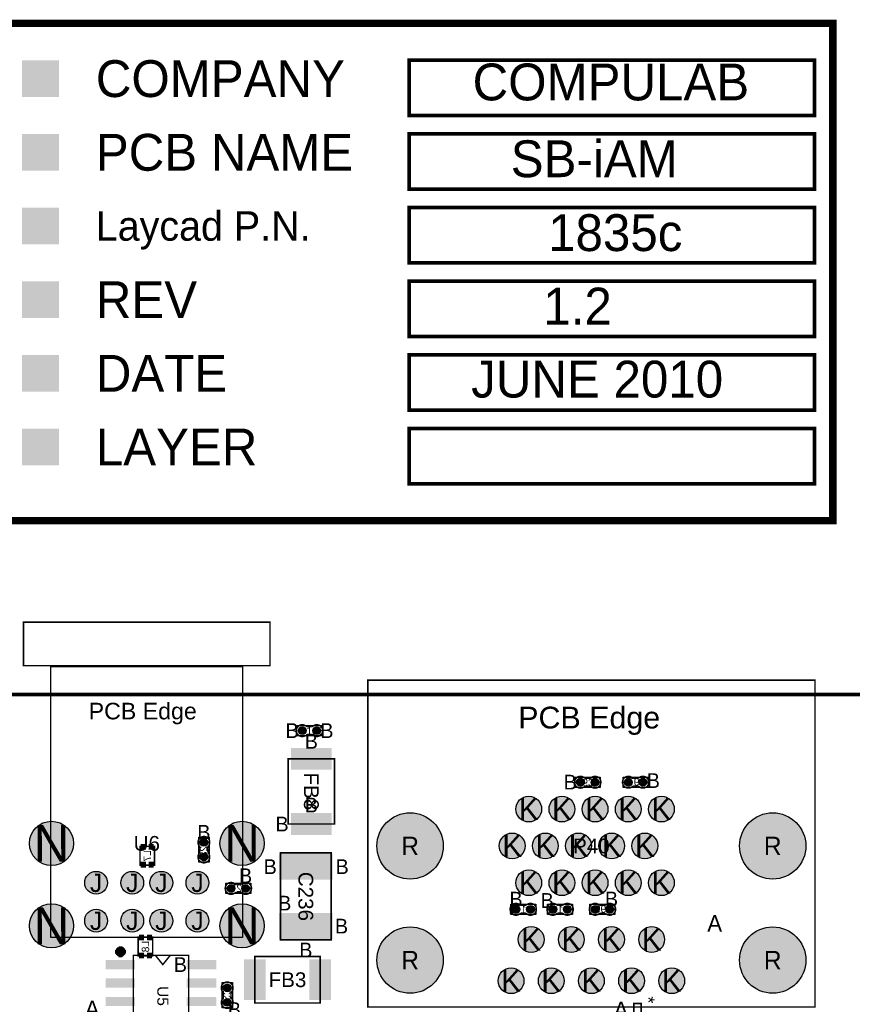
# Model space of a CAD drawing. Extents: x -14 to 190, y -123 to 238.
# Tile 27 of 28: x 80 to 138, y 149 to 217. Entities that reach past the tile are written whole.
import ezdxf
from ezdxf.enums import TextEntityAlignment as Align

# ---------------------------------------------------------------- set-up
doc = ezdxf.new("R2010")
doc.units = 0
doc.header["$MEASUREMENT"] = 0
for name, color, linetype in [('ASSEMBLY_OUTLINES_BTM', 191, 'CONTINUOUS'), ('ASSEMBLY_OUTLINES_TOP', 102, 'CONTINUOUS'), ('ASSEMBLY_REF_DES_BTM', 191, 'CONTINUOUS'), ('ASSEMBLY_REF_DES_TOP', 102, 'CONTINUOUS'), ('BOARD_OUTLINE', 10, 'CONTINUOUS'), ('DRILL_DRAWING', 21, 'CONTINUOUS'), ('LOGO', 90, 'CONTINUOUS'), ('PART_PADS_LAYER_TOP', 150, 'CONTINUOUS'), ('PART_PADS_SMD_BTM', 181, 'CONTINUOUS'), ('PART_PADS_SMD_TOP', 150, 'CONTINUOUS')]:
    doc.layers.add(name, color=color, linetype=linetype)
doc.styles.add('ARIAL', font='ARIAL.TTF')
doc.styles.add('VERIBEST_GERBER_0', font='VBest0.ttf')

msp = doc.modelspace()

# ---------------------------------------------------------------- hatches: boundary and pattern name
at = {"layer": 'PART_PADS_LAYER_TOP'}
h = msp.add_hatch(color=256, dxfattribs=at)
edge = h.paths.add_edge_path()
edge.add_arc((115.393, 162.1028), 0.889, 0, 360)
h = msp.add_hatch(color=256, dxfattribs=at)
edge = h.paths.add_edge_path()
edge.add_arc((117.679, 162.1028), 0.889, 0, 360)
h = msp.add_hatch(color=256, dxfattribs=at)
edge = h.paths.add_edge_path()
edge.add_arc((119.965, 162.1028), 0.889, 0, 360)
h = msp.add_hatch(color=256, dxfattribs=at)
edge = h.paths.add_edge_path()
edge.add_arc((122.251, 162.1028), 0.889, 0, 360)
h = msp.add_hatch(color=256, dxfattribs=at)
edge = h.paths.add_edge_path()
edge.add_arc((124.537, 162.1028), 0.889, 0, 360)
h = msp.add_hatch(color=256, dxfattribs=at)
edge = h.paths.add_edge_path()
edge.add_arc((107.2142, 159.5628), 2.286, 0, 360)
h = msp.add_hatch(color=256, dxfattribs=at)
edge = h.paths.add_edge_path()
edge.add_arc((132.2078, 159.5628), 2.286, 0, 360)
h = msp.add_hatch(color=256, dxfattribs=at)
edge = h.paths.add_edge_path()
edge.add_arc((82.498166, 159.739967), 1.524, 0, 360)
h = msp.add_hatch(color=256, dxfattribs=at)
edge = h.paths.add_edge_path()
edge.add_arc((95.629966, 159.739967), 1.524, 0, 360)
h = msp.add_hatch(color=256, dxfattribs=at)
edge = h.paths.add_edge_path()
edge.add_arc((114.25, 159.5628), 0.889, 0, 360)
h = msp.add_hatch(color=256, dxfattribs=at)
edge = h.paths.add_edge_path()
edge.add_arc((116.536, 159.5628), 0.889, 0, 360)
h = msp.add_hatch(color=256, dxfattribs=at)
edge = h.paths.add_edge_path()
edge.add_arc((118.822, 159.5628), 0.889, 0, 360)
h = msp.add_hatch(color=256, dxfattribs=at)
edge = h.paths.add_edge_path()
edge.add_arc((121.108, 159.5628), 0.889, 0, 360)
h = msp.add_hatch(color=256, dxfattribs=at)
edge = h.paths.add_edge_path()
edge.add_arc((123.394, 159.5628), 0.889, 0, 360)
h = msp.add_hatch(color=256, dxfattribs=at)
edge = h.paths.add_edge_path()
edge.add_arc((85.571566, 157.022167), 0.7874, 0, 360)
h = msp.add_hatch(color=256, dxfattribs=at)
edge = h.paths.add_edge_path()
edge.add_arc((88.060766, 157.022167), 0.7874, 0, 360)
h = msp.add_hatch(color=256, dxfattribs=at)
edge = h.paths.add_edge_path()
edge.add_arc((90.067366, 157.022167), 0.7874, 0, 360)
h = msp.add_hatch(color=256, dxfattribs=at)
edge = h.paths.add_edge_path()
edge.add_arc((92.556566, 157.022167), 0.7874, 0, 360)
h = msp.add_hatch(color=256, dxfattribs=at)
edge = h.paths.add_edge_path()
edge.add_arc((115.393, 157.0228), 0.889, 0, 360)
h = msp.add_hatch(color=256, dxfattribs=at)
edge = h.paths.add_edge_path()
edge.add_arc((117.679, 157.0228), 0.889, 0, 360)
h = msp.add_hatch(color=256, dxfattribs=at)
edge = h.paths.add_edge_path()
edge.add_arc((119.965, 157.0228), 0.889, 0, 360)
h = msp.add_hatch(color=256, dxfattribs=at)
edge = h.paths.add_edge_path()
edge.add_arc((122.251, 157.0228), 0.889, 0, 360)
h = msp.add_hatch(color=256, dxfattribs=at)
edge = h.paths.add_edge_path()
edge.add_arc((124.537, 157.0228), 0.889, 0, 360)
h = msp.add_hatch(color=256, dxfattribs=at)
edge = h.paths.add_edge_path()
edge.add_arc((82.498166, 154.050367), 1.524, 0, 360)
h = msp.add_hatch(color=256, dxfattribs=at)
edge = h.paths.add_edge_path()
edge.add_arc((95.629966, 154.050367), 1.524, 0, 360)
h = msp.add_hatch(color=256, dxfattribs=at)
edge = h.paths.add_edge_path()
edge.add_arc((85.571566, 154.405967), 0.7874, 0, 360)
h = msp.add_hatch(color=256, dxfattribs=at)
edge = h.paths.add_edge_path()
edge.add_arc((88.060766, 154.405967), 0.7874, 0, 360)
h = msp.add_hatch(color=256, dxfattribs=at)
edge = h.paths.add_edge_path()
edge.add_arc((90.067366, 154.405967), 0.7874, 0, 360)
h = msp.add_hatch(color=256, dxfattribs=at)
edge = h.paths.add_edge_path()
edge.add_arc((92.556566, 154.405967), 0.7874, 0, 360)
h = msp.add_hatch(color=256, dxfattribs=at)
edge = h.paths.add_edge_path()
edge.add_arc((107.2142, 151.6888), 2.286, 0, 360)
h = msp.add_hatch(color=256, dxfattribs=at)
edge = h.paths.add_edge_path()
edge.add_arc((115.5581, 153.1112), 0.889, 0, 360)
h = msp.add_hatch(color=256, dxfattribs=at)
edge = h.paths.add_edge_path()
edge.add_arc((118.3267, 153.1112), 0.889, 0, 360)
h = msp.add_hatch(color=256, dxfattribs=at)
edge = h.paths.add_edge_path()
edge.add_arc((121.0953, 153.1112), 0.889, 0, 360)
h = msp.add_hatch(color=256, dxfattribs=at)
edge = h.paths.add_edge_path()
edge.add_arc((123.8639, 153.1112), 0.889, 0, 360)
h = msp.add_hatch(color=256, dxfattribs=at)
edge = h.paths.add_edge_path()
edge.add_arc((132.2078, 151.6888), 2.286, 0, 360)
h = msp.add_hatch(color=256, dxfattribs=at)
edge = h.paths.add_edge_path()
edge.add_arc((114.1738, 150.2664), 0.889, 0, 360)
h = msp.add_hatch(color=256, dxfattribs=at)
edge = h.paths.add_edge_path()
edge.add_arc((116.9424, 150.2664), 0.889, 0, 360)
h = msp.add_hatch(color=256, dxfattribs=at)
edge = h.paths.add_edge_path()
edge.add_arc((119.711, 150.2664), 0.889, 0, 360)
h = msp.add_hatch(color=256, dxfattribs=at)
edge = h.paths.add_edge_path()
edge.add_arc((122.4796, 150.2664), 0.889, 0, 360)
h = msp.add_hatch(color=256, dxfattribs=at)
edge = h.paths.add_edge_path()
edge.add_arc((125.2482, 150.2664), 0.889, 0, 360)
at = {"layer": 'PART_PADS_SMD_BTM'}
h = msp.add_hatch(color=256, dxfattribs=at)
edge = h.paths.add_edge_path()
edge.add_arc((118.957, 163.957), 0.2667, 0, 360)
h = msp.add_hatch(color=256, dxfattribs=at)
edge = h.paths.add_edge_path()
edge.add_arc((119.957, 163.957), 0.2667, 0, 360)
h = msp.add_hatch(color=256, dxfattribs=at)
edge = h.paths.add_edge_path()
edge.add_arc((122.259, 163.957), 0.2667, 0, 360)
h = msp.add_hatch(color=256, dxfattribs=at)
edge = h.paths.add_edge_path()
edge.add_arc((123.259, 163.957), 0.2667, 0, 360)
h = msp.add_hatch(color=256, dxfattribs=at)
edge = h.paths.add_edge_path()
edge.add_arc((92.999601, 159.805478), 0.2667, 0, 360)
h = msp.add_hatch(color=256, dxfattribs=at)
edge = h.paths.add_edge_path()
edge.add_arc((92.999601, 158.805478), 0.2667, 0, 360)
h = msp.add_hatch(color=256, dxfattribs=at)
edge = h.paths.add_edge_path()
edge.add_arc((94.874478, 156.632399), 0.2667, 0, 360)
h = msp.add_hatch(color=256, dxfattribs=at)
edge = h.paths.add_edge_path()
edge.add_arc((95.874478, 156.632399), 0.2667, 0, 360)
h = msp.add_hatch(color=256, dxfattribs=at)
edge = h.paths.add_edge_path()
edge.add_arc((114.512, 155.194), 0.2667, 0, 360)
h = msp.add_hatch(color=256, dxfattribs=at)
edge = h.paths.add_edge_path()
edge.add_arc((115.512, 155.194), 0.2667, 0, 360)
h = msp.add_hatch(color=256, dxfattribs=at)
edge = h.paths.add_edge_path()
edge.add_arc((117.052, 155.194), 0.2667, 0, 360)
h = msp.add_hatch(color=256, dxfattribs=at)
edge = h.paths.add_edge_path()
edge.add_arc((118.052, 155.194), 0.2667, 0, 360)
h = msp.add_hatch(color=256, dxfattribs=at)
edge = h.paths.add_edge_path()
edge.add_arc((119.973, 155.194), 0.2667, 0, 360)
h = msp.add_hatch(color=256, dxfattribs=at)
edge = h.paths.add_edge_path()
edge.add_arc((120.973, 155.194), 0.2667, 0, 360)
at = {"layer": 'PART_PADS_SMD_TOP'}
h = msp.add_hatch(color=256, dxfattribs=at)
edge = h.paths.add_edge_path()
edge.add_arc((99.78, 167.513), 0.2667, 0, 360)
h = msp.add_hatch(color=256, dxfattribs=at)
edge = h.paths.add_edge_path()
edge.add_arc((100.78, 167.513), 0.2667, 0, 360)
h = msp.add_hatch(color=256, dxfattribs=at)
edge = h.paths.add_edge_path()
edge.add_arc((94.606399, 149.772478), 0.2667, 0, 360)
h = msp.add_hatch(color=256, dxfattribs=at)
edge = h.paths.add_edge_path()
edge.add_arc((94.606399, 148.772478), 0.2667, 0, 360)

# ---------------------------------------------------------------- linework, layer by layer
at = {"layer": 'ASSEMBLY_OUTLINES_BTM', "const_width": 0.1016}
for points in [[(119.558346, 163.686744), (119.337874, 163.686744), (119.337366, 163.686236, 0.088782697), (119.18141, 163.617656), (119.18268, 163.618672, -1.875349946), (119.181918, 164.29355), (119.182172, 164.293804, 0.088801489), (119.338128, 164.225224), (119.338636, 164.224716), (119.559108, 164.224716), (119.56368, 164.226494, 0.081091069), (119.710238, 164.279326, -2.020315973), (119.710492, 163.632896), (119.70973, 163.632134, 0.081091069), (119.563172, 163.684966)], [(122.657654, 164.227256), (122.878126, 164.227256), (122.878634, 164.227764, 0.088782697), (123.03459, 164.296344), (123.03332, 164.295328, -1.875349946), (123.034082, 163.62045), (123.033828, 163.620196, 0.088801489), (122.877872, 163.688776), (122.877364, 163.689284), (122.656892, 163.689284), (122.65232, 163.687506, 0.081091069), (122.505762, 163.634674, -2.020315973), (122.505508, 164.281104), (122.50627, 164.281866, 0.081091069), (122.652828, 164.229034)], [(92.729345, 159.204132), (92.729345, 159.424604), (92.728837, 159.425112, 0.088782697), (92.660257, 159.581068), (92.661273, 159.579798, -1.875349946), (93.336151, 159.58056), (93.336405, 159.580306, 0.088801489), (93.267825, 159.42435), (93.267317, 159.423842), (93.267317, 159.20337), (93.269095, 159.198798, 0.081091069), (93.321927, 159.05224, -2.020315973), (92.675497, 159.051986), (92.674735, 159.052748, 0.081091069), (92.727567, 159.199306)], [(95.273132, 156.902655), (95.493604, 156.902655), (95.494112, 156.903163, 0.088782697), (95.650068, 156.971743), (95.648798, 156.970727, -1.875349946), (95.64956, 156.295849), (95.649306, 156.295595, 0.088801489), (95.49335, 156.364175), (95.492842, 156.364683), (95.27237, 156.364683), (95.267798, 156.362905, 0.081091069), (95.12124, 156.310073, -2.020315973), (95.120986, 156.956503), (95.121748, 156.957265, 0.081091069), (95.268306, 156.904433)], [(115.113346, 154.923744), (114.892874, 154.923744), (114.892366, 154.923236, 0.088782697), (114.73641, 154.854656), (114.73768, 154.855672, -1.875349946), (114.736918, 155.53055), (114.737172, 155.530804, 0.088801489), (114.893128, 155.462224), (114.893636, 155.461716), (115.114108, 155.461716), (115.11868, 155.463494, 0.081091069), (115.265238, 155.516326, -2.020315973), (115.265492, 154.869896), (115.26473, 154.869134, 0.081091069), (115.118172, 154.921966)], [(117.653346, 154.923744), (117.432874, 154.923744), (117.432366, 154.923236, 0.088782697), (117.27641, 154.854656), (117.27768, 154.855672, -1.875349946), (117.276918, 155.53055), (117.277172, 155.530804, 0.088801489), (117.433128, 155.462224), (117.433636, 155.461716), (117.654108, 155.461716), (117.65868, 155.463494, 0.081091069), (117.805238, 155.516326, -2.020315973), (117.805492, 154.869896), (117.80473, 154.869134, 0.081091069), (117.658172, 154.921966)], [(120.371654, 155.464256), (120.592126, 155.464256), (120.592634, 155.464764, 0.088782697), (120.74859, 155.533344), (120.74732, 155.532328, -1.875349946), (120.748082, 154.85745), (120.747828, 154.857196, 0.088801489), (120.591872, 154.925776), (120.591364, 154.926284), (120.370892, 154.926284), (120.36632, 154.924506, 0.081091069), (120.219762, 154.871674, -2.020315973), (120.219508, 155.518104), (120.22027, 155.518866, 0.081091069), (120.366828, 155.466034)]]:
    msp.add_lwpolyline(points, format="xyb", dxfattribs=at)
at = {"layer": 'ASSEMBLY_OUTLINES_BTM'}
for points in [[(118.5934, 163.6014), (118.5934, 164.3126), (120.3206, 164.3126), (120.3206, 163.6014)], [(121.8954, 163.6014), (121.8954, 164.3126), (123.6226, 164.3126), (123.6226, 163.6014)], [(92.644001, 158.441878), (92.644001, 160.169078), (93.355201, 160.169078), (93.355201, 158.441878)], [(94.510878, 156.276799), (94.510878, 156.987999), (96.238078, 156.987999), (96.238078, 156.276799)], [(114.1484, 154.8384), (114.1484, 155.5496), (115.8756, 155.5496), (115.8756, 154.8384)], [(116.6884, 154.8384), (116.6884, 155.5496), (118.4156, 155.5496), (118.4156, 154.8384)], [(119.6094, 154.8384), (119.6094, 155.5496), (121.3366, 155.5496), (121.3366, 154.8384)]]:
    msp.add_lwpolyline(points, close=True, dxfattribs=at)
for points in [[(119.181918, 164.29355), (119.182172, 164.293804)], [(119.337874, 163.686744), (119.337366, 163.686236)], [(119.338128, 164.225224), (119.338636, 164.224716)], [(119.563172, 163.684966), (119.558346, 163.686744)], [(119.559108, 164.224716), (119.56368, 164.226494)], [(119.710492, 163.632896), (119.70973, 163.632134)], [(122.505508, 164.281104), (122.50627, 164.281866)], [(122.656892, 163.689284), (122.65232, 163.687506)], [(122.652828, 164.229034), (122.657654, 164.227256)], [(122.877872, 163.688776), (122.877364, 163.689284)], [(122.878126, 164.227256), (122.878634, 164.227764)], [(123.034082, 163.62045), (123.033828, 163.620196)], [(93.336151, 159.58056), (93.336405, 159.580306)], [(92.675497, 159.051986), (92.674735, 159.052748)], [(92.727567, 159.199306), (92.729345, 159.204132)], [(92.729345, 159.424604), (92.728837, 159.425112)], [(93.267825, 159.42435), (93.267317, 159.423842)], [(93.267317, 159.20337), (93.269095, 159.198798)], [(95.120986, 156.956503), (95.121748, 156.957265)], [(95.268306, 156.904433), (95.273132, 156.902655)], [(95.493604, 156.902655), (95.494112, 156.903163)], [(95.27237, 156.364683), (95.267798, 156.362905)], [(95.49335, 156.364175), (95.492842, 156.364683)], [(95.64956, 156.295849), (95.649306, 156.295595)], [(114.736918, 155.53055), (114.737172, 155.530804)], [(117.276918, 155.53055), (117.277172, 155.530804)], [(120.219508, 155.518104), (120.22027, 155.518866)], [(114.892874, 154.923744), (114.892366, 154.923236)], [(114.893128, 155.462224), (114.893636, 155.461716)], [(115.118172, 154.921966), (115.113346, 154.923744)], [(115.114108, 155.461716), (115.11868, 155.463494)], [(115.265492, 154.869896), (115.26473, 154.869134)], [(117.432874, 154.923744), (117.432366, 154.923236)], [(117.433128, 155.462224), (117.433636, 155.461716)], [(117.658172, 154.921966), (117.653346, 154.923744)], [(117.654108, 155.461716), (117.65868, 155.463494)], [(117.805492, 154.869896), (117.80473, 154.869134)], [(120.370892, 154.926284), (120.36632, 154.924506)], [(120.366828, 155.466034), (120.371654, 155.464256)], [(120.591872, 154.925776), (120.591364, 154.926284)], [(120.592126, 155.464256), (120.592634, 155.464764)], [(120.748082, 154.85745), (120.747828, 154.857196)]]:
    msp.add_lwpolyline(points, dxfattribs=at)
at = {"layer": 'ASSEMBLY_OUTLINES_BTM', "const_width": 0.1016}
for points in [[(88.594504, 158.237057), (88.594504, 159.537029), (89.594501, 159.537029), (89.594501, 158.237057)], [(88.473347, 151.97266), (88.473347, 153.272632), (89.473344, 153.272632), (89.473344, 151.97266)], [(122.63581, 146.196812), (122.63581, 148.696934), (123.135936, 148.696934), (123.135936, 146.196812)]]:
    msp.add_lwpolyline(points, close=True, dxfattribs=at)
at = {"layer": 'ASSEMBLY_OUTLINES_TOP'}
for points, const_width in [([(80.564066, 171.989967), (80.564066, 174.989967), (97.564066, 174.989967), (97.564066, 171.989967)], 0.1), ([(104.301, 148.4528), (104.301, 170.9928), (135.121, 170.9928), (135.121, 148.4528)], 0.1), ([(98.807054, 161.071814), (98.807054, 165.571932), (102.006946, 165.571932), (102.006946, 161.071814)], 0.1016), ([(98.276448, 153.083006), (98.276448, 159.082994), (101.775552, 159.082994), (101.775552, 153.083006)], 0.1016), ([(88.135914, 146.934311), (88.135914, 152.014311), (91.945914, 152.014311), (91.945914, 146.934311)], 0.1016), ([(96.511042, 148.738202), (96.511042, 151.938094), (101.01116, 151.938094), (101.01116, 148.738202)], 0.1016)]:
    msp.add_lwpolyline(points, close=True, dxfattribs=dict(at, const_width=const_width))
for points in [[(82.460066, 153.237567), (82.460066, 171.931967), (95.668066, 171.931967), (95.668066, 153.237567)], [(99.4164, 167.1574), (99.4164, 167.8686), (101.1436, 167.8686), (101.1436, 167.1574)], [(94.250799, 148.408878), (94.250799, 150.136078), (94.961999, 150.136078), (94.961999, 148.408878)]]:
    msp.add_lwpolyline(points, close=True, dxfattribs=at)
for points, const_width in [([(95.668066, 170.001567), (82.460066, 170.001567)], 0.1016), ([(87.246914, 151.887311), (87.246914, 152.649311)], 0.254), ([(86.865914, 152.268311), (87.627914, 152.268311)], 0.254), ([(86.992914, 152.522311), (87.500914, 152.014311)], 0.254), ([(86.992914, 152.014311), (87.500914, 152.522311)], 0.254), ([(89.659914, 152.014311), (90.167914, 151.379311), (90.675914, 152.014311)], 0.1016)]:
    msp.add_lwpolyline(points, dxfattribs=dict(at, const_width=const_width))
at = {"layer": 'ASSEMBLY_OUTLINES_TOP', "const_width": 0.1016}
for points in [[(100.178654, 167.242744), (100.399126, 167.242744), (100.399634, 167.242236, -0.088782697), (100.55559, 167.173656), (100.55432, 167.174672, 1.875349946), (100.555082, 167.84955), (100.554828, 167.849804, -0.088801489), (100.398872, 167.781224), (100.398364, 167.780716), (100.177892, 167.780716), (100.17332, 167.782494, -0.081091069), (100.026762, 167.835326, 2.020315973), (100.026508, 167.188896), (100.02727, 167.188134, -0.081091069), (100.173828, 167.240966)], [(94.336143, 149.373824), (94.336143, 149.153352), (94.335635, 149.152844, -0.088782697), (94.267055, 148.996888), (94.268071, 148.998158, 1.875349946), (94.942949, 148.997396), (94.943203, 148.99765, -0.088801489), (94.874623, 149.153606), (94.874115, 149.154114), (94.874115, 149.374586), (94.875893, 149.379158, -0.081091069), (94.928725, 149.525716, 2.020315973), (94.282295, 149.52597), (94.281533, 149.525208, -0.081091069), (94.334365, 149.37865)]]:
    msp.add_lwpolyline(points, format="xyb", dxfattribs=at)
at = {"layer": 'ASSEMBLY_OUTLINES_TOP'}
for points in [[(100.177892, 167.780716), (100.17332, 167.782494)], [(100.398872, 167.781224), (100.398364, 167.780716)], [(100.555082, 167.84955), (100.554828, 167.849804)], [(100.026508, 167.188896), (100.02727, 167.188134)], [(100.173828, 167.240966), (100.178654, 167.242744)], [(100.399126, 167.242744), (100.399634, 167.242236)], [(94.282295, 149.52597), (94.281533, 149.525208)], [(94.334365, 149.37865), (94.336143, 149.373824)], [(94.874115, 149.374586), (94.875893, 149.379158)], [(94.336143, 149.153352), (94.335635, 149.152844)], [(94.874623, 149.153606), (94.874115, 149.154114)], [(94.942949, 148.997396), (94.943203, 148.99765)]]:
    msp.add_lwpolyline(points, dxfattribs=at)
at = {"layer": 'BOARD_OUTLINE', "const_width": 0.25}
msp.add_lwpolyline([(0, 0), (0, 170), (189, 170), (189, 0)], close=True, dxfattribs=at)
at = {"layer": 'LOGO'}
for points, const_width in [([(4.271, 181.991), (4.271, 216.281), (136.351, 216.281), (136.351, 181.991)], 0.508), ([(107.141, 209.931), (107.141, 213.741), (135.081, 213.741), (135.081, 209.931)], 0.254), ([(107.141, 204.851), (107.141, 208.661), (135.081, 208.661), (135.081, 204.851)], 0.254), ([(107.141, 199.771), (107.141, 203.581), (135.081, 203.581), (135.081, 199.771)], 0.254), ([(107.141, 194.691), (107.141, 198.501), (135.081, 198.501), (135.081, 194.691)], 0.254), ([(107.141, 189.611), (107.141, 193.421), (135.081, 193.421), (135.081, 189.611)], 0.254), ([(107.141, 184.531), (107.141, 188.341), (135.081, 188.341), (135.081, 184.531)], 0.254)]:
    msp.add_lwpolyline(points, close=True, dxfattribs=dict(at, const_width=const_width))
for points in [[(80.471, 211.201), (83.011, 211.201), (80.471, 213.741), (83.011, 213.741)], [(80.471, 206.121), (83.011, 206.121), (80.471, 208.661), (83.011, 208.661)], [(80.471, 201.041), (83.011, 201.041), (80.471, 203.581), (83.011, 203.581)], [(80.471, 195.961), (83.011, 195.961), (80.471, 198.501), (83.011, 198.501)], [(80.471, 190.881), (83.011, 190.881), (80.471, 193.421), (83.011, 193.421)], [(80.471, 185.801), (83.011, 185.801), (80.471, 188.341), (83.011, 188.341)]]:
    msp.add_solid(points, dxfattribs=at)
at = {"layer": 'PART_PADS_LAYER_TOP'}
for centre, radius in [((115.393, 162.1028), 0.889), ((117.679, 162.1028), 0.889), ((119.965, 162.1028), 0.889), ((122.251, 162.1028), 0.889), ((124.537, 162.1028), 0.889), ((107.2142, 159.5628), 2.286), ((132.2078, 159.5628), 2.286), ((82.498166, 159.739967), 1.524), ((95.629966, 159.739967), 1.524), ((114.25, 159.5628), 0.889), ((116.536, 159.5628), 0.889), ((118.822, 159.5628), 0.889), ((121.108, 159.5628), 0.889), ((123.394, 159.5628), 0.889), ((85.571566, 157.022167), 0.7874), ((88.060766, 157.022167), 0.7874), ((90.067366, 157.022167), 0.7874), ((92.556566, 157.022167), 0.7874), ((115.393, 157.0228), 0.889), ((117.679, 157.0228), 0.889), ((119.965, 157.0228), 0.889), ((122.251, 157.0228), 0.889), ((124.537, 157.0228), 0.889), ((82.498166, 154.050367), 1.524), ((95.629966, 154.050367), 1.524), ((85.571566, 154.405967), 0.7874), ((88.060766, 154.405967), 0.7874), ((90.067366, 154.405967), 0.7874), ((92.556566, 154.405967), 0.7874), ((107.2142, 151.6888), 2.286), ((115.5581, 153.1112), 0.889), ((118.3267, 153.1112), 0.889), ((121.0953, 153.1112), 0.889), ((123.8639, 153.1112), 0.889), ((132.2078, 151.6888), 2.286), ((114.1738, 150.2664), 0.889), ((116.9424, 150.2664), 0.889), ((119.711, 150.2664), 0.889), ((122.4796, 150.2664), 0.889), ((125.2482, 150.2664), 0.889)]:
    msp.add_circle(centre, radius, dxfattribs=at)
at = {"layer": 'PART_PADS_SMD_BTM'}
for centre in [(118.957, 163.957), (119.957, 163.957), (122.259, 163.957), (123.259, 163.957), (92.999601, 159.805478), (92.999601, 158.805478), (94.874478, 156.632399), (95.874478, 156.632399), (114.512, 155.194), (115.512, 155.194), (117.052, 155.194), (118.052, 155.194), (119.973, 155.194), (120.973, 155.194)]:
    msp.add_circle(centre, 0.2667, dxfattribs=at)
for points in [[(88.64963, 159.307043), (88.99963, 159.307043), (88.64963, 159.707043), (88.99963, 159.707043)], [(89.18963, 159.307043), (89.53963, 159.307043), (89.18963, 159.707043), (89.53963, 159.707043)], [(88.64963, 158.067043), (88.99963, 158.067043), (88.64963, 158.467043), (88.99963, 158.467043)], [(89.18963, 158.067043), (89.53963, 158.067043), (89.18963, 158.467043), (89.53963, 158.467043)], [(88.528218, 153.042646), (88.878218, 153.042646), (88.528218, 153.442646), (88.878218, 153.442646)], [(89.068218, 153.042646), (89.418218, 153.042646), (89.068218, 153.442646), (89.418218, 153.442646)], [(88.528218, 151.802646), (88.878218, 151.802646), (88.528218, 152.202646), (88.878218, 152.202646)], [(89.068218, 151.802646), (89.418218, 151.802646), (89.068218, 152.202646), (89.418218, 152.202646)]]:
    msp.add_solid(points, dxfattribs=at)
at = {"layer": 'PART_PADS_SMD_TOP'}
for centre in [(99.78, 167.513), (100.78, 167.513), (94.606399, 149.772478), (94.606399, 148.772478)]:
    msp.add_circle(centre, 0.2667, dxfattribs=at)
for points in [[(99.007, 164.822), (101.807, 164.822), (99.007, 166.322), (101.807, 166.322)], [(99.007, 160.322), (101.807, 160.322), (99.007, 161.822), (101.807, 161.822)], [(98.176, 157.233), (101.876, 157.233), (98.176, 159.033), (101.876, 159.033)], [(98.176, 153.133), (101.876, 153.133), (98.176, 154.933), (101.876, 154.933)], [(86.230914, 151.061811), (88.262914, 151.061811), (86.230914, 151.696811), (88.262914, 151.696811)], [(91.818914, 151.061811), (93.850914, 151.061811), (91.818914, 151.696811), (93.850914, 151.696811)], [(95.760974, 148.938148), (97.260974, 148.938148), (95.760974, 151.738148), (97.260974, 151.738148)], [(100.260974, 148.938148), (101.760974, 148.938148), (100.260974, 151.738148), (101.760974, 151.738148)], [(86.230914, 149.791811), (88.262914, 149.791811), (86.230914, 150.426811), (88.262914, 150.426811)], [(91.818914, 149.791811), (93.850914, 149.791811), (91.818914, 150.426811), (93.850914, 150.426811)], [(86.230914, 148.521811), (88.262914, 148.521811), (86.230914, 149.156811), (88.262914, 149.156811)], [(91.818914, 148.521811), (93.850914, 148.521811), (91.818914, 149.156811), (93.850914, 149.156811)]]:
    msp.add_solid(points, dxfattribs=at)

# ---------------------------------------------------------------- texts
at = {"layer": 'ASSEMBLY_OUTLINES_BTM', "style": 'ARIAL', "text_generation_flag": 2}
msp.add_text('*', height=0.889, rotation=270, dxfattribs=at).set_placement((123.635808, 148.946616), align=Align.MIDDLE_CENTER)
at = {"layer": 'ASSEMBLY_OUTLINES_TOP', "style": 'ARIAL'}
for height, p in [(1.143, (85.05697, 169.432732)), (1.500124, (114.666004, 169.16273))]:
    msp.add_text('PCB Edge', height=height, dxfattribs=at).set_placement(p, align=Align.TOP_LEFT)
at = {"layer": 'ASSEMBLY_REF_DES_BTM', "style": 'ARIAL', "text_generation_flag": 2}
for s, p in [('C98', (119.334496, 163.936172)), ('C97', (122.881504, 163.977828)), ('C27', (95.496982, 156.653227)), ('C99', (120.595504, 155.214828)), ('C101', (114.889496, 155.173172)), ('C100', (117.429496, 155.173172))]:
    msp.add_text(s, height=0.508, dxfattribs=at).set_placement(p, align=Align.MIDDLE_CENTER)
for s, p in [('C28', (92.978773, 159.427982)), ('L7', (89.09463, 158.887043)), ('L8', (88.973218, 152.622646))]:
    msp.add_text(s, height=0.508, rotation=90, dxfattribs=at).set_placement(p, align=Align.MIDDLE_CENTER)
at = {"layer": 'ASSEMBLY_REF_DES_TOP', "style": 'ARIAL'}
for s, height, p in [('C185', 0.508, (100.402504, 167.492172)), ('U6', 1.016, (89.064066, 159.739967)), ('P40', 1.016, (119.711, 159.5628)), ('FB3', 1.016, (98.760974, 150.338148))]:
    msp.add_text(s, height=height, dxfattribs=at).set_placement(p, align=Align.MIDDLE_CENTER)
for s, height, p in [('FB8', 1.016, (100.407, 163.322)), ('C236', 1.016, (100.026, 156.083)), ('U5', 0.762, (90.170961, 149.214217)), ('C26', 0.508, (94.585571, 149.149974))]:
    msp.add_text(s, height=height, rotation=270, dxfattribs=at).set_placement(p, align=Align.MIDDLE_CENTER)
at = {"layer": 'DRILL_DRAWING', "style": 'VERIBEST_GERBER_0'}
for s, height, p in [('B', 1.016, (99.0815, 167.513)), ('B', 1.016, (101.4785, 167.513)), ('B', 1.016, (100.407, 166.773934)), ('B', 1.016, (118.24936, 163.962383)), ('B', 1.016, (123.977982, 164.067834)), ('B', 1.016, (100.407, 162.381646)), ('K', 1.524, (115.393, 162.1028)), ('K', 1.524, (117.679, 162.1028)), ('K', 1.524, (119.965, 162.1028)), ('K', 1.524, (122.251, 162.1028)), ('K', 1.524, (124.537, 162.1028)), ('N', 2.54, (82.498166, 159.739967)), ('B', 1.016, (92.999601, 160.503979)), ('N', 2.54, (95.629966, 159.739967)), ('B', 1.016, (98.388416, 161.072)), ('K', 1.524, (114.25, 159.5628)), ('K', 1.524, (116.536, 159.5628)), ('K', 1.524, (118.822, 159.5628)), ('K', 1.524, (121.108, 159.5628)), ('K', 1.524, (123.394, 159.5628)), ('R', 1.27, (107.2142, 159.5628)), ('R', 1.27, (132.2078, 159.5628)), ('B', 1.016, (97.573016, 158.133)), ('B', 1.016, (102.530648, 158.133)), ('J', 1.27, (85.571566, 157.022167)), ('J', 1.27, (88.060766, 157.022167)), ('J', 1.27, (90.067366, 157.022167)), ('J', 1.27, (92.556566, 157.022167)), ('B', 1.016, (95.874478, 157.505718)), ('K', 1.524, (115.393, 157.0228)), ('K', 1.524, (117.679, 157.0228)), ('K', 1.524, (119.965, 157.0228)), ('K', 1.524, (122.251, 157.0228)), ('K', 1.524, (124.537, 157.0228)), ('B', 1.016, (114.512, 155.892501)), ('B', 1.016, (116.662362, 155.802018)), ('B', 1.016, (121.093907, 155.903063)), ('B', 1.016, (98.57324, 155.619262)), ('N', 2.54, (82.498166, 154.050367)), ('J', 1.27, (85.571566, 154.405967)), ('J', 1.27, (88.060766, 154.405967)), ('J', 1.27, (90.067366, 154.405967)), ('J', 1.27, (92.556566, 154.405967)), ('N', 2.54, (95.629966, 154.050367)), ('B', 1.016, (102.48716, 154.033)), ('A', 1.143, (128.208077, 154.223891)), ('K', 1.524, (115.5581, 153.1112)), ('K', 1.524, (118.3267, 153.1112)), ('K', 1.524, (121.0953, 153.1112)), ('K', 1.524, (123.8639, 153.1112)), ('B', 1.016, (100.026, 152.386654)), ('R', 1.27, (107.2142, 151.6888)), ('R', 1.27, (132.2078, 151.6888)), ('B', 1.016, (91.380431, 151.380645)), ('K', 1.524, (114.1738, 150.2664)), ('K', 1.524, (116.9424, 150.2664)), ('K', 1.524, (119.711, 150.2664)), ('K', 1.524, (122.4796, 150.2664)), ('K', 1.524, (125.2482, 150.2664)), ('A', 1.143, (85.303289, 148.327067)), ('B', 1.016, (95.105839, 148.281683)), ('A', 1.143, (121.750429, 148.25874))]:
    msp.add_text(s, height=height, dxfattribs=at).set_placement(p, align=Align.MIDDLE_CENTER)
at = {"layer": 'LOGO', "style": 'VERIBEST_GERBER_0'}
for s, height, p in [('COMPANY', 2.54, (85.551, 212.471)), ('PCB NAME', 2.54, (85.551, 207.391)), ('Laycad P.N.', 2.032, (85.551, 202.311)), ('REV', 2.54, (85.551, 197.231)), ('DATE', 2.54, (85.551, 192.151)), ('LAYER', 2.54, (85.551, 187.071))]:
    msp.add_text(s, height=height, dxfattribs=at).set_placement(p, align=Align.MIDDLE_LEFT)
for s, p in [('COMPULAB', (111.52231, 213.511206)), ('SB-iAM', (114.149622, 208.216246)), ('1835c', (116.727224, 203.121006)), ('1.2', (116.397532, 198.055738)), ('JUNE 2010', (111.42218, 193.020442))]:
    msp.add_text(s, height=2.54, dxfattribs=at).set_placement(p, align=Align.TOP_LEFT)

doc.saveas('drawing.dxf')
